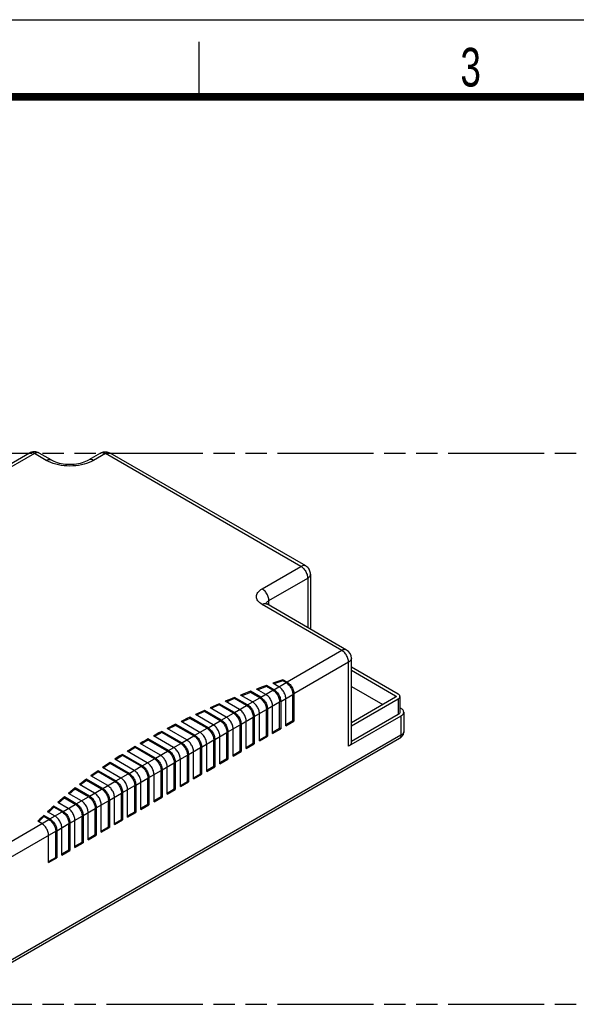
# Model space of a CAD drawing. Header units: millimetres. Extents: x 0 to 210, y 0 to 297.
# Tile 7 of 8: x 89 to 139, y 208 to 297. Entities that reach past the tile are written whole.
import ezdxf

# ---------------------------------------------------------------- set-up
doc = ezdxf.new("R2010")
doc.units = ezdxf.units.MM
doc.header["$LTSCALE"] = 19.36
doc.linetypes.add('PHANTOM', pattern=[0.8, 0.45, -0.05, 0.1, -0.05, 0.1, -0.05])
doc.layers.get('0').update_dxf_attribs({"linetype": 'CONTINUOUS'})
doc.layers.add('DEFAULT_3', color=7, linetype='PHANTOM')
doc.layers.add('Z_AXIS', color=7, linetype='CONTINUOUS')
doc.styles.add('TEXTSTYLE_2', font='txt', dxfattribs={"width": 0.75})

msp = doc.modelspace()

# ---------------------------------------------------------------- linework, layer by layer
at = {"color": 2, "linetype": 'Continuous'}
for p, q in [((0, 297), (210, 297)), ((105, 290), (105, 295))]:
    msp.add_line(p, q, dxfattribs=at)
at = {"color": 7, "linetype": 'Continuous'}
for p, q in [((89.6088, 257.6877), (83.1128, 253.9373)), ((91.5479, 257.0686), (90.4754, 257.6877)), ((96.0434, 257.6877), (94.971, 257.0686)), ((114.6515, 247.445), (96.9101, 257.6877)), ((115.0848, 246.6944), (115.0848, 241.7108)), ((118.3591, 239.8204), (111.1278, 243.9953)), ((118.7925, 231.4451), (118.7925, 239.0698)), ((123.0429, 235.8147), (118.7925, 238.2686)), ((118.7925, 237.9855), (122.7978, 235.6731)), ((112.2266, 236.487), (111.6647, 236.8114)), ((112.9619, 236.9116), (112.5905, 237.126)), ((112.87, 236.8585), (112.5905, 237.0199)), ((110.5719, 235.5317), (109.6317, 236.0745)), ((110.48, 235.4786), (109.6317, 235.9684)), ((111.0315, 235.7971), (110.1895, 236.2832)), ((111.7669, 236.2217), (111.093, 236.6107)), ((111.675, 236.1686), (111.093, 236.5046)), ((113.5748, 235.8501), (113.5748, 233.3734)), ((118.7925, 236.5172), (121.6487, 234.8682)), ((108.1819, 234.1519), (106.8149, 234.9411)), ((108.6415, 234.4172), (107.3458, 235.1653)), ((109.3769, 234.8418), (108.2059, 235.5179)), ((109.285, 234.7887), (108.2059, 235.4117)), ((109.8365, 235.1071), (108.7501, 235.7344)), ((112.2878, 232.7366), (112.2878, 235.1071)), ((112.3798, 235.1602), (112.3798, 232.6835)), ((112.8394, 232.9488), (112.8394, 235.4256)), ((113.4828, 233.4265), (113.4828, 235.7971)), ((122.7978, 235.5316), (118.7925, 233.2192)), ((118.7925, 232.9361), (123.0429, 235.3901)), ((123.1952, 235.6024), (123.1952, 234.1871)), ((106.9869, 233.4619), (105.4584, 234.3444)), ((106.895, 233.4089), (105.4584, 234.2382)), ((107.4465, 233.7273), (105.9761, 234.5762)), ((108.09, 234.0988), (106.8149, 234.8349)), ((110.4494, 231.569), (110.4494, 234.0457)), ((111.0928, 232.0466), (111.0928, 234.4172)), ((111.1848, 234.4703), (111.1848, 231.9936)), ((111.6444, 232.2589), (111.6444, 234.7356)), ((123.1952, 234.5945), (123.288, 234.5409)), ((123.5419, 234.1871), (123.5419, 232.4357)), ((105.0565, 232.3474), (103.3389, 233.3391)), ((105.7919, 232.772), (104.1359, 233.7281)), ((105.7, 232.7189), (104.1359, 233.6219)), ((106.2515, 233.0374), (104.6406, 233.9674)), ((109.2544, 230.879), (109.2544, 233.3558)), ((109.8978, 231.3567), (109.8978, 233.7273)), ((109.9898, 233.7803), (109.9898, 231.3036)), ((112.8394, 233.055), (113.4828, 233.4265)), ((112.8394, 232.9488), (113.5748, 233.3734)), ((113.5748, 233.3734), (113.4828, 233.4265)), ((123.288, 233.8333), (118.5386, 231.0912)), ((123.0429, 233.9748), (118.7925, 231.5208)), ((103.4019, 231.3921), (101.5919, 232.4371)), ((103.31, 231.3391), (101.5919, 232.331)), ((103.8615, 231.6575), (102.0707, 232.6914)), ((104.5969, 232.0821), (102.8471, 233.0923)), ((104.505, 232.029), (102.8471, 232.9861)), ((107.5078, 229.9768), (107.5078, 232.3474)), ((107.5997, 232.4005), (107.5997, 229.9238)), ((108.0594, 230.1891), (108.0594, 232.6658)), ((108.7028, 230.6668), (108.7028, 233.0373)), ((108.7947, 233.0904), (108.7947, 230.6137)), ((111.6444, 232.3651), (112.2878, 232.7366)), ((111.6444, 232.2589), (112.3798, 232.6835)), ((112.3798, 232.6835), (112.2878, 232.7366)), ((123.1534, 231.7843), (83.3505, 208.8043)), ((102.2069, 230.7022), (100.37, 231.7627)), ((102.115, 230.6491), (100.37, 231.6566)), ((102.6665, 230.9676), (100.836, 232.0244)), ((106.3128, 229.2869), (106.3128, 231.6575)), ((106.4047, 231.7105), (106.4047, 229.2338)), ((106.8644, 229.4992), (106.8644, 231.9759)), ((109.2544, 230.9852), (109.8978, 231.3567)), ((109.9898, 231.3036), (109.8978, 231.3567)), ((110.4494, 231.6751), (111.0928, 232.0466)), ((110.4494, 231.569), (111.1848, 231.9936)), ((111.1848, 231.9936), (111.0928, 232.0466)), ((100.2765, 229.5877), (98.4665, 230.6327)), ((101.0119, 230.0123), (99.1814, 231.0691)), ((100.92, 229.9592), (99.1814, 230.9629)), ((101.4715, 230.2776), (99.6346, 231.3381)), ((104.4743, 228.1193), (104.4743, 230.596)), ((105.1178, 228.597), (105.1178, 230.9675)), ((105.2097, 231.0206), (105.2097, 228.5439)), ((105.6693, 228.8093), (105.6693, 231.286)), ((108.0594, 230.2953), (108.7028, 230.6668)), ((108.0594, 230.1891), (108.7947, 230.6137)), ((108.7947, 230.6137), (108.7028, 230.6668)), ((109.2544, 230.879), (109.9898, 231.3036)), ((98.6219, 228.6324), (96.9042, 229.6241)), ((99.0815, 228.8978), (97.3317, 229.908)), ((99.8169, 229.3223), (98.0261, 230.3562)), ((99.725, 229.2693), (98.0261, 230.2501)), ((102.7278, 227.2171), (102.7278, 229.5877)), ((102.8197, 229.6408), (102.8197, 227.164)), ((103.2793, 227.4294), (103.2793, 229.9061)), ((103.9228, 227.907), (103.9228, 230.2776)), ((104.0147, 230.3307), (104.0147, 227.854)), ((106.8644, 229.6053), (107.5078, 229.9768)), ((106.8644, 229.4992), (107.5997, 229.9238)), ((107.5997, 229.9238), (107.5078, 229.9768)), ((97.4269, 227.9425), (95.8159, 228.8725)), ((97.3349, 227.8894), (95.8159, 228.7664)), ((97.8865, 228.2078), (96.2305, 229.1639)), ((98.5299, 228.5793), (96.9042, 229.5179)), ((101.5328, 226.5272), (101.5328, 228.8977)), ((101.6247, 228.9508), (101.6247, 226.4741)), ((102.0843, 226.7395), (102.0843, 229.2162)), ((105.6693, 228.9154), (106.3128, 229.2869)), ((105.6693, 228.8093), (106.4047, 229.2338)), ((106.4047, 229.2338), (106.3128, 229.2869)), ((96.2319, 227.2525), (94.7614, 228.1015)), ((96.1399, 227.1995), (94.7614, 227.9953)), ((96.6915, 227.5179), (95.163, 228.4004)), ((99.6943, 225.3596), (99.6943, 227.8363)), ((100.3378, 225.8372), (100.3378, 228.2078)), ((100.4297, 228.2609), (100.4297, 225.7842)), ((100.8893, 226.0495), (100.8893, 228.5262)), ((103.2793, 227.5355), (103.9228, 227.907)), ((103.2793, 227.4294), (104.0147, 227.854)), ((104.0147, 227.854), (103.9228, 227.907)), ((104.4743, 228.2255), (105.1178, 228.597)), ((104.4743, 228.1193), (105.2097, 228.5439)), ((105.2097, 228.5439), (105.1178, 228.597)), ((95.0369, 226.5626), (93.7411, 227.3107)), ((94.9449, 226.5095), (93.7411, 227.2045)), ((95.4965, 226.828), (94.1295, 227.6172)), ((98.0397, 226.881), (98.0397, 224.4043)), ((98.4993, 224.6697), (98.4993, 227.1464)), ((99.1428, 225.1473), (99.1428, 227.5179)), ((99.2347, 227.571), (99.2347, 225.0942)), ((102.0843, 226.8456), (102.7278, 227.2171)), ((102.0843, 226.7395), (102.8197, 227.164)), ((102.8197, 227.164), (102.7278, 227.2171)), ((93.1065, 225.4481), (92.1663, 225.9909)), ((93.8419, 225.8727), (92.7554, 226.4999)), ((93.7499, 225.8196), (92.7554, 226.3938)), ((94.3015, 226.138), (93.1304, 226.8141)), ((96.7528, 223.7674), (96.7528, 226.138)), ((96.8447, 226.1911), (96.8447, 223.7144)), ((97.3043, 223.9797), (97.3043, 226.4564)), ((97.9478, 224.4574), (97.9478, 226.8279)), ((100.8893, 226.1557), (101.5328, 226.5272)), ((100.8893, 226.0495), (101.6247, 226.4741)), ((101.6247, 226.4741), (101.5328, 226.5272)), ((91.9115, 224.7582), (91.2376, 225.1472)), ((92.6468, 225.1827), (91.8048, 225.6689)), ((92.5549, 225.1297), (91.8048, 225.5627)), ((95.5578, 223.0775), (95.5578, 225.4481)), ((95.6497, 225.5012), (95.6497, 223.0244)), ((96.1093, 223.2898), (96.1093, 225.7665)), ((98.4993, 224.7758), (99.1428, 225.1473)), ((98.4993, 224.6697), (99.2347, 225.0942)), ((99.2347, 225.0942), (99.1428, 225.1473)), ((99.6943, 225.4657), (100.3378, 225.8372)), ((99.6943, 225.3596), (100.4297, 225.7842)), ((100.4297, 225.7842), (100.3378, 225.8372)), ((90.7165, 224.0682), (90.3451, 224.2827)), ((91.4518, 224.4928), (90.89, 224.8172)), ((91.3599, 224.4397), (90.89, 224.711)), ((93.7193, 221.9099), (93.7193, 224.3866)), ((94.3628, 222.3876), (94.3628, 224.7581)), ((94.4547, 224.8112), (94.4547, 222.3345)), ((94.9143, 222.5999), (94.9143, 225.0766)), ((97.3043, 224.0859), (97.9478, 224.4574)), ((97.3043, 223.9797), (98.0397, 224.4043)), ((98.0397, 224.4043), (97.9478, 224.4574)), ((91.9727, 221.0077), (91.9727, 223.3783)), ((92.0647, 223.4314), (92.0647, 220.9546)), ((92.5243, 221.22), (92.5243, 223.6967)), ((93.1678, 221.6976), (93.1678, 224.0682)), ((93.2597, 224.1213), (93.2597, 221.6446)), ((96.1093, 223.3959), (96.7528, 223.7674)), ((96.1093, 223.2898), (96.8447, 223.7144)), ((96.8447, 223.7144), (96.7528, 223.7674)), ((91.3293, 220.5301), (91.3293, 223.0068)), ((94.9143, 222.706), (95.5578, 223.0775)), ((94.9143, 222.5999), (95.6497, 223.0244)), ((95.6497, 223.0244), (95.5578, 223.0775)), ((92.5243, 221.3261), (93.1678, 221.6976)), ((92.5243, 221.22), (93.2597, 221.6446)), ((93.2597, 221.6446), (93.1678, 221.6976)), ((93.7193, 222.0161), (94.3628, 222.3876)), ((93.7193, 221.9099), (94.4547, 222.3345)), ((94.4547, 222.3345), (94.3628, 222.3876)), ((91.3293, 220.6362), (91.9727, 221.0077)), ((91.3293, 220.5301), (92.0647, 220.9546)), ((92.0647, 220.9546), (91.9727, 221.0077))]:
    msp.add_line(p, q, dxfattribs=at)
at = {"color": 9, "linetype": 'Continuous'}
for p, q in [((90.0421, 257.6448), (83.5462, 253.8944)), ((91.1146, 257.0256), (90.0421, 257.6448)), ((96.4768, 257.6448), (95.4043, 257.0257)), ((114.2182, 247.4021), (96.4768, 257.6448)), ((110.6944, 245.3676), (114.2182, 247.4021)), ((111.3073, 244.3062), (114.831, 246.3406)), ((114.831, 246.3406), (114.831, 241.8573)), ((117.9258, 239.7775), (110.6944, 243.9524)), ((111.0668, 244.0354), (111.0751, 244.0637)), ((111.0751, 244.0637), (111.102, 244.1176)), ((111.3073, 243.8917), (111.3073, 244.3062)), ((117.9258, 239.7775), (112.9619, 236.9116)), ((118.5386, 238.716), (113.5748, 235.8501)), ((118.5386, 231.0912), (118.5386, 238.716)), ((111.7669, 236.2217), (112.87, 236.8585)), ((110.5719, 235.5317), (111.675, 236.1686)), ((109.3769, 234.8418), (110.48, 235.4786)), ((111.1848, 234.4703), (112.2878, 235.1071)), ((112.3798, 235.1602), (113.4828, 235.7971)), ((122.7978, 235.5316), (122.7978, 235.6731)), ((123.0429, 235.3901), (123.0429, 233.9748)), ((106.9869, 233.4619), (108.09, 234.0988)), ((108.1819, 234.1519), (109.285, 234.7887)), ((109.9898, 233.7803), (111.0928, 234.4172)), ((105.7919, 232.772), (106.895, 233.4089)), ((108.7947, 233.0904), (109.8978, 233.7273)), ((123.288, 233.8333), (123.288, 232.0819)), ((104.5969, 232.0821), (105.7, 232.7189)), ((106.4047, 231.7105), (107.5078, 232.3474)), ((107.5997, 232.4005), (108.7028, 233.0373)), ((123.288, 232.0819), (83.4851, 209.1018)), ((102.2069, 230.7022), (103.31, 231.3391)), ((103.4019, 231.3921), (104.505, 232.029)), ((105.2097, 231.0206), (106.3128, 231.6575)), ((101.0119, 230.0123), (102.115, 230.6491)), ((104.0147, 230.3307), (105.1178, 230.9675)), ((99.8169, 229.3223), (100.92, 229.9592)), ((101.6247, 228.9508), (102.7278, 229.5877)), ((102.8197, 229.6408), (103.9228, 230.2776)), ((98.6219, 228.6324), (99.725, 229.2693)), ((100.4297, 228.2609), (101.5328, 228.8977)), ((96.2319, 227.2525), (97.3349, 227.8894)), ((97.4269, 227.9425), (98.5299, 228.5793)), ((99.2347, 227.571), (100.3378, 228.2078)), ((95.0369, 226.5626), (96.1399, 227.1995)), ((98.0397, 226.881), (99.1428, 227.5179)), ((93.8419, 225.8727), (94.9449, 226.5095)), ((95.6497, 225.5012), (96.7528, 226.138)), ((96.8447, 226.1911), (97.9478, 226.8279)), ((91.4518, 224.4928), (92.5549, 225.1297)), ((92.6468, 225.1827), (93.7499, 225.8196)), ((94.4547, 224.8112), (95.5578, 225.4481)), ((84.2205, 220.3178), (91.3599, 224.4397)), ((93.2597, 224.1213), (94.3628, 224.7581)), ((84.8334, 219.2564), (91.9727, 223.3783)), ((92.0647, 223.4314), (93.1678, 224.0682))]:
    msp.add_line(p, q, dxfattribs=at)
at = {"color": 7, "linetype": 'Continuous', "const_width": 0.7}
msp.add_lwpolyline([(7, 290), (203, 290)], dxfattribs=at)
at = {"color": 7, "linetype": 'Continuous'}
for points in [[(90.4754, 257.6877), (90.4439, 257.7051), (90.3559, 257.745), (90.2647, 257.7748), (90.1709, 257.7942), (90.0755, 257.8032), (89.9792, 257.8016), (89.8833, 257.7892), (89.7888, 257.766), (89.6967, 257.732), (89.6088, 257.6877)], [(96.0434, 257.6877), (96.1278, 257.7305), (96.2175, 257.7642), (96.311, 257.7879), (96.4073, 257.8011), (96.505, 257.8034), (96.6027, 257.7947), (96.6991, 257.7748), (96.7928, 257.7442), (96.8828, 257.7029), (96.9101, 257.6877)], [(91.5479, 257.0686), (91.6688, 257.0039), (91.8038, 256.9421), (91.952, 256.8843), (92.1127, 256.8316), (92.2846, 256.785), (92.4664, 256.7455), (92.6561, 256.7139), (92.8521, 256.6908), (93.0523, 256.6766), (93.2548, 256.6717), (93.4575, 256.6762), (93.6582, 256.69), (93.855, 256.7128), (94.0458, 256.7443), (94.2288, 256.7837), (94.4022, 256.8304), (94.5643, 256.8834), (94.7139, 256.9416), (94.8496, 257.0037), (94.971, 257.0686)], [(115.0848, 246.6944), (115.0797, 246.7889), (115.064, 246.8833), (115.0377, 246.9762), (115.001, 247.0662), (114.9542, 247.152), (114.8978, 247.2322), (114.8324, 247.3058), (114.759, 247.3716), (114.6783, 247.4289), (114.6515, 247.445)], [(111.0298, 244.0626), (111.0252, 244.071), (111.0229, 244.0746), (111.0273, 244.0695), (111.0395, 244.0575), (111.06, 244.0403), (111.0893, 244.0192), (111.1278, 243.9953)], [(112.87, 236.8585), (112.9391, 236.8141), (113.0064, 236.762), (113.0724, 236.7019), (113.1359, 236.6349), (113.196, 236.5618), (113.2521, 236.4835), (113.3033, 236.4011), (113.3491, 236.3155), (113.3889, 236.2278), (113.4222, 236.1391), (113.4484, 236.0506), (113.4675, 235.9634), (113.4789, 235.8791), (113.4828, 235.7971)], [(112.9619, 236.9116), (113.031, 236.8672), (113.0983, 236.8151), (113.1643, 236.755), (113.2278, 236.688), (113.288, 236.6148), (113.3441, 236.5366), (113.3953, 236.4541), (113.4411, 236.3685), (113.4808, 236.2808), (113.5141, 236.1921), (113.5404, 236.1037), (113.5594, 236.0164), (113.5708, 235.9321), (113.5748, 235.8501)], [(111.675, 236.1686), (111.744, 236.1242), (111.8114, 236.0721), (111.8774, 236.012), (111.9409, 235.945), (112.001, 235.8719), (112.0571, 235.7936), (112.1083, 235.7111), (112.1541, 235.6255), (112.1939, 235.5378), (112.2271, 235.4492), (112.2534, 235.3607), (112.2725, 235.2735), (112.2839, 235.1891), (112.2878, 235.1071)], [(111.7669, 236.2217), (111.836, 236.1773), (111.9033, 236.1252), (111.9693, 236.0651), (112.0328, 235.9981), (112.093, 235.9249), (112.149, 235.8466), (112.2003, 235.7642), (112.2461, 235.6785), (112.2858, 235.5909), (112.3191, 235.5022), (112.3454, 235.4137), (112.3644, 235.3265), (112.3758, 235.2422), (112.3798, 235.1602)], [(112.8394, 235.4256), (112.8354, 235.5076), (112.824, 235.5919), (112.805, 235.6792), (112.7787, 235.7677), (112.7454, 235.8563), (112.7057, 235.944), (112.6598, 236.0296), (112.6086, 236.1121), (112.5525, 236.1904), (112.4924, 236.2635), (112.4289, 236.3305), (112.3629, 236.3906), (112.2956, 236.4426), (112.2266, 236.487)], [(123.1952, 235.6024), (123.1907, 235.6415), (123.1775, 235.6801), (123.1556, 235.7172), (123.1255, 235.7525), (123.088, 235.7848), (123.0429, 235.8147)], [(110.4494, 234.0457), (110.4454, 234.1277), (110.434, 234.212), (110.4149, 234.2993), (110.3887, 234.3878), (110.3554, 234.4764), (110.3157, 234.5641), (110.2698, 234.6497), (110.2186, 234.7322), (110.1625, 234.8105), (110.1024, 234.8836), (110.0389, 234.9506), (109.9729, 235.0107), (109.9056, 235.0628), (109.8365, 235.1071)], [(110.48, 235.4786), (110.549, 235.4342), (110.6164, 235.3822), (110.6824, 235.3221), (110.7459, 235.2551), (110.806, 235.1819), (110.8621, 235.1037), (110.9133, 235.0212), (110.9591, 234.9356), (110.9989, 234.8479), (111.0321, 234.7593), (111.0584, 234.6708), (111.0775, 234.5835), (111.0889, 234.4992), (111.0928, 234.4172)], [(110.5719, 235.5317), (110.641, 235.4873), (110.7083, 235.4353), (110.7743, 235.3751), (110.8378, 235.3081), (110.898, 235.235), (110.954, 235.1567), (111.0053, 235.0742), (111.0511, 234.9886), (111.0908, 234.9009), (111.1241, 234.8123), (111.1504, 234.7238), (111.1694, 234.6366), (111.1808, 234.5522), (111.1848, 234.4703)], [(111.6444, 234.7356), (111.6404, 234.8176), (111.629, 234.902), (111.6099, 234.9892), (111.5837, 235.0777), (111.5504, 235.1664), (111.5107, 235.2541), (111.4648, 235.3397), (111.4136, 235.4222), (111.3575, 235.5004), (111.2974, 235.5736), (111.2339, 235.6405), (111.1679, 235.7006), (111.1006, 235.7527), (111.0315, 235.7971)], [(122.7978, 235.6731), (122.8156, 235.661), (122.8296, 235.6478), (122.84, 235.6333), (122.8464, 235.618), (122.8485, 235.6024)], [(122.8485, 235.6024), (122.8464, 235.5867), (122.84, 235.5714), (122.8296, 235.5569), (122.8156, 235.5437), (122.7978, 235.5316)], [(123.0429, 235.3901), (123.088, 235.4199), (123.1255, 235.4523), (123.1556, 235.4875), (123.1775, 235.5247), (123.1907, 235.5632), (123.1952, 235.6024)], [(108.09, 234.0988), (108.159, 234.0544), (108.2264, 234.0023), (108.2924, 233.9422), (108.3559, 233.8752), (108.416, 233.8021), (108.4721, 233.7238), (108.5233, 233.6413), (108.5691, 233.5557), (108.6089, 233.4681), (108.6421, 233.3794), (108.6684, 233.2909), (108.6875, 233.2037), (108.6989, 233.1193), (108.7028, 233.0373)], [(108.1819, 234.1519), (108.251, 234.1075), (108.3183, 234.0554), (108.3843, 233.9953), (108.4478, 233.9283), (108.508, 233.8551), (108.564, 233.7768), (108.6153, 233.6944), (108.6611, 233.6087), (108.7008, 233.5211), (108.7341, 233.4324), (108.7603, 233.3439), (108.7794, 233.2567), (108.7908, 233.1724), (108.7947, 233.0904)], [(109.2544, 233.3558), (109.2504, 233.4378), (109.239, 233.5221), (109.2199, 233.6094), (109.1937, 233.6979), (109.1604, 233.7865), (109.1206, 233.8742), (109.0748, 233.9598), (109.0236, 234.0423), (108.9675, 234.1206), (108.9074, 234.1937), (108.8439, 234.2607), (108.7779, 234.3208), (108.7106, 234.3728), (108.6415, 234.4172)], [(109.285, 234.7887), (109.354, 234.7443), (109.4214, 234.6922), (109.4874, 234.6321), (109.5509, 234.5651), (109.611, 234.492), (109.6671, 234.4137), (109.7183, 234.3313), (109.7641, 234.2457), (109.8039, 234.158), (109.8371, 234.0693), (109.8634, 233.9809), (109.8825, 233.8936), (109.8939, 233.8093), (109.8978, 233.7273)], [(109.3769, 234.8418), (109.446, 234.7974), (109.5133, 234.7453), (109.5793, 234.6852), (109.6428, 234.6182), (109.703, 234.545), (109.759, 234.4668), (109.8103, 234.3843), (109.8561, 234.2987), (109.8958, 234.211), (109.9291, 234.1223), (109.9553, 234.0339), (109.9744, 233.9466), (109.9858, 233.8623), (109.9898, 233.7803)], [(123.1952, 234.1871), (123.1907, 234.1479), (123.1775, 234.1094), (123.1556, 234.0722), (123.1255, 234.037), (123.088, 234.0046), (123.0429, 233.9748)], [(123.5418, 234.1871), (123.5364, 234.2431), (123.5201, 234.2984), (123.4932, 234.3524), (123.456, 234.4042), (123.409, 234.4533), (123.3531, 234.4988), (123.288, 234.5409)], [(123.288, 233.8333), (123.3531, 233.8754), (123.409, 233.9209), (123.456, 233.97), (123.4932, 234.0218), (123.5201, 234.0758), (123.5364, 234.1311), (123.5418, 234.1871)], [(106.895, 233.4089), (106.964, 233.3644), (107.0314, 233.3124), (107.0974, 233.2523), (107.1609, 233.1853), (107.221, 233.1121), (107.2771, 233.0339), (107.3283, 232.9514), (107.3741, 232.8658), (107.4139, 232.7781), (107.4471, 232.6895), (107.4734, 232.601), (107.4925, 232.5137), (107.5039, 232.4294), (107.5078, 232.3474)], [(106.9869, 233.4619), (107.0559, 233.4175), (107.1233, 233.3655), (107.1893, 233.3053), (107.2528, 233.2383), (107.313, 233.1652), (107.369, 233.0869), (107.4202, 233.0044), (107.4661, 232.9188), (107.5058, 232.8311), (107.5391, 232.7425), (107.5653, 232.654), (107.5844, 232.5668), (107.5958, 232.4824), (107.5997, 232.4005)], [(108.0594, 232.6658), (108.0554, 232.7478), (108.044, 232.8322), (108.0249, 232.9194), (107.9987, 233.0079), (107.9654, 233.0966), (107.9256, 233.1843), (107.8798, 233.2699), (107.8286, 233.3524), (107.7725, 233.4306), (107.7124, 233.5038), (107.6489, 233.5707), (107.5829, 233.6308), (107.5155, 233.6829), (107.4465, 233.7273)], [(105.6693, 231.286), (105.6654, 231.368), (105.654, 231.4523), (105.6349, 231.5396), (105.6087, 231.6281), (105.5754, 231.7167), (105.5356, 231.8044), (105.4898, 231.89), (105.4386, 231.9725), (105.3825, 232.0508), (105.3224, 232.1239), (105.2589, 232.1909), (105.1928, 232.251), (105.1255, 232.303), (105.0565, 232.3474)], [(105.7, 232.7189), (105.769, 232.6745), (105.8363, 232.6224), (105.9024, 232.5623), (105.9659, 232.4953), (106.026, 232.4222), (106.0821, 232.3439), (106.1333, 232.2615), (106.1791, 232.1759), (106.2188, 232.0882), (106.2521, 231.9995), (106.2784, 231.9111), (106.2974, 231.8238), (106.3089, 231.7395), (106.3128, 231.6575)], [(105.7919, 232.772), (105.8609, 232.7276), (105.9283, 232.6755), (105.9943, 232.6154), (106.0578, 232.5484), (106.1179, 232.4752), (106.174, 232.397), (106.2252, 232.3145), (106.2711, 232.2289), (106.3108, 232.1412), (106.3441, 232.0525), (106.3703, 231.9641), (106.3894, 231.8768), (106.4008, 231.7925), (106.4047, 231.7105)], [(106.8644, 231.9759), (106.8604, 232.0579), (106.849, 232.1422), (106.8299, 232.2295), (106.8037, 232.318), (106.7704, 232.4066), (106.7306, 232.4943), (106.6848, 232.5799), (106.6336, 232.6624), (106.5775, 232.7407), (106.5174, 232.8138), (106.4539, 232.8808), (106.3879, 232.9409), (106.3205, 232.993), (106.2515, 233.0374)], [(123.5419, 232.4357), (123.538, 232.3609), (123.5262, 232.286), (123.5064, 232.2121), (123.4787, 232.1399), (123.4431, 232.0702), (123.3998, 232.0037), (123.349, 231.9414), (123.2909, 231.8837), (123.2255, 231.831), (123.1534, 231.7843)], [(103.31, 231.3391), (103.379, 231.2946), (103.4463, 231.2426), (103.5124, 231.1825), (103.5759, 231.1155), (103.636, 231.0423), (103.6921, 230.9641), (103.7433, 230.8816), (103.7891, 230.796), (103.8288, 230.7083), (103.8621, 230.6197), (103.8884, 230.5312), (103.9074, 230.4439), (103.9189, 230.3596), (103.9228, 230.2776)], [(103.4019, 231.3921), (103.4709, 231.3477), (103.5383, 231.2957), (103.6043, 231.2355), (103.6678, 231.1685), (103.7279, 231.0954), (103.784, 231.0171), (103.8352, 230.9346), (103.8811, 230.849), (103.9208, 230.7613), (103.9541, 230.6727), (103.9803, 230.5842), (103.9994, 230.497), (104.0108, 230.4126), (104.0147, 230.3307)], [(104.4743, 230.596), (104.4704, 230.678), (104.459, 230.7624), (104.4399, 230.8496), (104.4136, 230.9381), (104.3804, 231.0268), (104.3406, 231.1145), (104.2948, 231.2001), (104.2436, 231.2826), (104.1875, 231.3608), (104.1274, 231.434), (104.0639, 231.5009), (103.9978, 231.561), (103.9305, 231.6131), (103.8615, 231.6575)], [(104.505, 232.029), (104.574, 231.9846), (104.6413, 231.9325), (104.7074, 231.8724), (104.7709, 231.8054), (104.831, 231.7323), (104.8871, 231.654), (104.9383, 231.5715), (104.9841, 231.4859), (105.0238, 231.3983), (105.0571, 231.3096), (105.0834, 231.2211), (105.1024, 231.1339), (105.1139, 231.0495), (105.1178, 230.9675)], [(104.5969, 232.0821), (104.6659, 232.0377), (104.7333, 231.9856), (104.7993, 231.9255), (104.8628, 231.8585), (104.9229, 231.7853), (104.979, 231.7071), (105.0302, 231.6246), (105.0761, 231.5389), (105.1158, 231.4513), (105.1491, 231.3626), (105.1753, 231.2741), (105.1944, 231.1869), (105.2058, 231.1026), (105.2097, 231.0206)], [(118.7925, 231.4451), (118.7917, 231.4233), (118.7844, 231.3771), (118.7699, 231.3315), (118.748, 231.2869), (118.7192, 231.2436), (118.6835, 231.2021), (118.6413, 231.1627), (118.5931, 231.1258), (118.5386, 231.0912)], [(102.115, 230.6491), (102.184, 230.6047), (102.2513, 230.5526), (102.3174, 230.4925), (102.3809, 230.4255), (102.441, 230.3524), (102.4971, 230.2741), (102.5483, 230.1917), (102.5941, 230.1061), (102.6338, 230.0184), (102.6671, 229.9297), (102.6934, 229.8413), (102.7124, 229.754), (102.7239, 229.6697), (102.7278, 229.5877)], [(102.2069, 230.7022), (102.2759, 230.6578), (102.3433, 230.6057), (102.4093, 230.5456), (102.4728, 230.4786), (102.5329, 230.4055), (102.589, 230.3272), (102.6402, 230.2447), (102.686, 230.1591), (102.7258, 230.0714), (102.7591, 229.9827), (102.7853, 229.8943), (102.8044, 229.807), (102.8158, 229.7227), (102.8197, 229.6408)], [(103.2793, 229.9061), (103.2754, 229.9881), (103.264, 230.0724), (103.2449, 230.1597), (103.2186, 230.2482), (103.1854, 230.3368), (103.1456, 230.4245), (103.0998, 230.5101), (103.0486, 230.5926), (102.9925, 230.6709), (102.9324, 230.744), (102.8689, 230.811), (102.8028, 230.8711), (102.7355, 230.9232), (102.6665, 230.9676)], [(100.8893, 228.5262), (100.8854, 228.6082), (100.874, 228.6926), (100.8549, 228.7798), (100.8286, 228.8683), (100.7954, 228.957), (100.7556, 229.0447), (100.7098, 229.1303), (100.6586, 229.2128), (100.6025, 229.291), (100.5423, 229.3642), (100.4788, 229.4311), (100.4128, 229.4913), (100.3455, 229.5433), (100.2765, 229.5877)], [(100.92, 229.9592), (100.989, 229.9148), (101.0563, 229.8627), (101.1224, 229.8026), (101.1859, 229.7356), (101.246, 229.6625), (101.3021, 229.5842), (101.3533, 229.5017), (101.3991, 229.4161), (101.4388, 229.3285), (101.4721, 229.2398), (101.4984, 229.1513), (101.5174, 229.0641), (101.5289, 228.9797), (101.5328, 228.8977)], [(101.0119, 230.0123), (101.0809, 229.9679), (101.1483, 229.9158), (101.2143, 229.8557), (101.2778, 229.7887), (101.3379, 229.7155), (101.394, 229.6373), (101.4452, 229.5548), (101.491, 229.4692), (101.5308, 229.3815), (101.564, 229.2928), (101.5903, 229.2043), (101.6094, 229.1171), (101.6208, 229.0328), (101.6247, 228.9508)], [(102.0843, 229.2162), (102.0804, 229.2982), (102.069, 229.3825), (102.0499, 229.4698), (102.0236, 229.5583), (101.9904, 229.6469), (101.9506, 229.7346), (101.9048, 229.8202), (101.8536, 229.9027), (101.7975, 229.981), (101.7373, 230.0541), (101.6738, 230.1211), (101.6078, 230.1812), (101.5405, 230.2332), (101.4715, 230.2776)], [(99.6943, 227.8363), (99.6904, 227.9183), (99.679, 228.0026), (99.6599, 228.0899), (99.6336, 228.1784), (99.6003, 228.267), (99.5606, 228.3547), (99.5148, 228.4403), (99.4635, 228.5228), (99.4075, 228.6011), (99.3473, 228.6742), (99.2838, 228.7412), (99.2178, 228.8013), (99.1505, 228.8534), (99.0815, 228.8978)], [(99.725, 229.2693), (99.794, 229.2249), (99.8613, 229.1728), (99.9273, 229.1127), (99.9909, 229.0457), (100.051, 228.9725), (100.107, 228.8943), (100.1583, 228.8118), (100.2041, 228.7262), (100.2438, 228.6385), (100.2771, 228.5499), (100.3034, 228.4614), (100.3224, 228.3741), (100.3338, 228.2898), (100.3378, 228.2078)], [(99.8169, 229.3223), (99.8859, 229.2779), (99.9532, 229.2259), (100.0193, 229.1657), (100.0828, 229.0987), (100.1429, 229.0256), (100.199, 228.9473), (100.2502, 228.8648), (100.296, 228.7792), (100.3358, 228.6915), (100.369, 228.6029), (100.3953, 228.5144), (100.4144, 228.4272), (100.4258, 228.3428), (100.4297, 228.2609)], [(97.3349, 227.8894), (97.404, 227.845), (97.4713, 227.7929), (97.5373, 227.7328), (97.6008, 227.6658), (97.661, 227.5927), (97.717, 227.5144), (97.7683, 227.4319), (97.8141, 227.3463), (97.8538, 227.2587), (97.8871, 227.17), (97.9133, 227.0815), (97.9324, 226.9943), (97.9438, 226.9099), (97.9478, 226.8279)], [(97.4269, 227.9425), (97.4959, 227.8981), (97.5632, 227.846), (97.6293, 227.7859), (97.6928, 227.7189), (97.7529, 227.6457), (97.809, 227.5675), (97.8602, 227.485), (97.906, 227.3994), (97.9458, 227.3117), (97.979, 227.223), (98.0053, 227.1345), (98.0243, 227.0473), (98.0358, 226.963), (98.0397, 226.881)], [(98.4993, 227.1464), (98.4954, 227.2284), (98.484, 227.3127), (98.4649, 227.4), (98.4386, 227.4885), (98.4053, 227.5771), (98.3656, 227.6648), (98.3198, 227.7504), (98.2685, 227.8329), (98.2125, 227.9112), (98.1523, 227.9843), (98.0888, 228.0513), (98.0228, 228.1114), (97.9555, 228.1634), (97.8865, 228.2078)], [(98.5299, 228.5793), (98.599, 228.5349), (98.6663, 228.4829), (98.7323, 228.4227), (98.7958, 228.3557), (98.856, 228.2826), (98.912, 228.2043), (98.9633, 228.1219), (99.0091, 228.0363), (99.0488, 227.9486), (99.0821, 227.8599), (99.1084, 227.7715), (99.1274, 227.6842), (99.1388, 227.5999), (99.1428, 227.5179)], [(98.6219, 228.6324), (98.6909, 228.588), (98.7582, 228.5359), (98.8243, 228.4758), (98.8878, 228.4088), (98.9479, 228.3357), (99.004, 228.2574), (99.0552, 228.1749), (99.101, 228.0893), (99.1408, 228.0016), (99.174, 227.9129), (99.2003, 227.8245), (99.2193, 227.7372), (99.2308, 227.6529), (99.2347, 227.571)], [(96.1399, 227.1995), (96.209, 227.1551), (96.2763, 227.103), (96.3423, 227.0429), (96.4058, 226.9759), (96.466, 226.9027), (96.522, 226.8245), (96.5732, 226.742), (96.6191, 226.6564), (96.6588, 226.5687), (96.6921, 226.4801), (96.7183, 226.3916), (96.7374, 226.3043), (96.7488, 226.22), (96.7528, 226.138)], [(96.2319, 227.2525), (96.3009, 227.2081), (96.3682, 227.1561), (96.4343, 227.0959), (96.4978, 227.0289), (96.5579, 226.9558), (96.614, 226.8775), (96.6652, 226.795), (96.711, 226.7094), (96.7508, 226.6217), (96.784, 226.5331), (96.8103, 226.4446), (96.8293, 226.3574), (96.8408, 226.2731), (96.8447, 226.1911)], [(97.3043, 226.4564), (97.3004, 226.5384), (97.2889, 226.6228), (97.2699, 226.71), (97.2436, 226.7985), (97.2103, 226.8872), (97.1706, 226.9749), (97.1248, 227.0605), (97.0735, 227.143), (97.0175, 227.2212), (96.9573, 227.2944), (96.8938, 227.3613), (96.8278, 227.4215), (96.7605, 227.4735), (96.6915, 227.5179)], [(94.9143, 225.0766), (94.9104, 225.1586), (94.8989, 225.2429), (94.8799, 225.3302), (94.8536, 225.4187), (94.8203, 225.5073), (94.7806, 225.595), (94.7348, 225.6806), (94.6835, 225.7631), (94.6274, 225.8414), (94.5673, 225.9145), (94.5038, 225.9815), (94.4378, 226.0416), (94.3705, 226.0936), (94.3015, 226.138)], [(94.9449, 226.5095), (95.014, 226.4651), (95.0813, 226.4131), (95.1473, 226.3529), (95.2108, 226.2859), (95.271, 226.2128), (95.327, 226.1345), (95.3782, 226.0521), (95.4241, 225.9665), (95.4638, 225.8788), (95.4971, 225.7902), (95.5233, 225.7017), (95.5424, 225.6144), (95.5538, 225.5301), (95.5578, 225.4481)], [(95.0369, 226.5626), (95.1059, 226.5182), (95.1732, 226.4661), (95.2393, 226.406), (95.3028, 226.339), (95.3629, 226.2659), (95.419, 226.1876), (95.4702, 226.1051), (95.516, 226.0195), (95.5558, 225.9318), (95.589, 225.8431), (95.6153, 225.7547), (95.6343, 225.6674), (95.6458, 225.5831), (95.6497, 225.5012)], [(96.1093, 225.7665), (96.1054, 225.8485), (96.0939, 225.9328), (96.0749, 226.0201), (96.0486, 226.1086), (96.0153, 226.1972), (95.9756, 226.2849), (95.9298, 226.3705), (95.8785, 226.453), (95.8225, 226.5313), (95.7623, 226.6044), (95.6988, 226.6714), (95.6328, 226.7315), (95.5655, 226.7836), (95.4965, 226.828)], [(92.5549, 225.1297), (92.624, 225.0853), (92.6913, 225.0332), (92.7573, 224.9731), (92.8208, 224.9061), (92.8809, 224.8329), (92.937, 224.7547), (92.9882, 224.6722), (93.0341, 224.5866), (93.0738, 224.4989), (93.1071, 224.4103), (93.1333, 224.3218), (93.1524, 224.2346), (93.1638, 224.1502), (93.1678, 224.0682)], [(92.6468, 225.1827), (92.7159, 225.1383), (92.7832, 225.0863), (92.8492, 225.0261), (92.9128, 224.9591), (92.9729, 224.886), (93.029, 224.8077), (93.0802, 224.7252), (93.126, 224.6396), (93.1657, 224.5519), (93.199, 224.4633), (93.2253, 224.3748), (93.2443, 224.2876), (93.2557, 224.2033), (93.2597, 224.1213)], [(93.7193, 224.3866), (93.7154, 224.4686), (93.7039, 224.553), (93.6849, 224.6402), (93.6586, 224.7287), (93.6253, 224.8174), (93.5856, 224.9051), (93.5397, 224.9907), (93.4885, 225.0732), (93.4324, 225.1514), (93.3723, 225.2246), (93.3088, 225.2915), (93.2428, 225.3517), (93.1755, 225.4037), (93.1065, 225.4481)], [(93.7499, 225.8196), (93.819, 225.7752), (93.8863, 225.7231), (93.9523, 225.663), (94.0158, 225.596), (94.076, 225.5229), (94.132, 225.4446), (94.1832, 225.3621), (94.2291, 225.2765), (94.2688, 225.1889), (94.3021, 225.1002), (94.3283, 225.0117), (94.3474, 224.9245), (94.3588, 224.8401), (94.3628, 224.7581)], [(93.8419, 225.8727), (93.9109, 225.8283), (93.9782, 225.7762), (94.0442, 225.7161), (94.1078, 225.6491), (94.1679, 225.5759), (94.224, 225.4977), (94.2752, 225.4152), (94.321, 225.3296), (94.3607, 225.2419), (94.394, 225.1532), (94.4203, 225.0647), (94.4393, 224.9775), (94.4507, 224.8932), (94.4547, 224.8112)], [(91.3599, 224.4397), (91.429, 224.3953), (91.4963, 224.3433), (91.5623, 224.2831), (91.6258, 224.2161), (91.6859, 224.143), (91.742, 224.0647), (91.7932, 223.9823), (91.839, 223.8967), (91.8788, 223.809), (91.9121, 223.7204), (91.9383, 223.6319), (91.9574, 223.5446), (91.9688, 223.4603), (91.9727, 223.3783)], [(91.4518, 224.4928), (91.5209, 224.4484), (91.5882, 224.3963), (91.6542, 224.3362), (91.7177, 224.2692), (91.7779, 224.1961), (91.834, 224.1178), (91.8852, 224.0353), (91.931, 223.9497), (91.9707, 223.862), (92.004, 223.7734), (92.0303, 223.6849), (92.0493, 223.5976), (92.0607, 223.5133), (92.0647, 223.4314)], [(92.5243, 223.6967), (92.5204, 223.7787), (92.5089, 223.863), (92.4899, 223.9503), (92.4636, 224.0388), (92.4303, 224.1274), (92.3906, 224.2151), (92.3447, 224.3007), (92.2935, 224.3832), (92.2374, 224.4615), (92.1773, 224.5346), (92.1138, 224.6016), (92.0478, 224.6617), (91.9805, 224.7138), (91.9115, 224.7582)], [(91.3293, 223.0068), (91.3253, 223.0888), (91.3139, 223.1731), (91.2949, 223.2604), (91.2686, 223.3489), (91.2353, 223.4375), (91.1956, 223.5252), (91.1497, 223.6108), (91.0985, 223.6933), (91.0424, 223.7716), (90.9823, 223.8447), (90.9188, 223.9117), (90.8528, 223.9718), (90.7855, 224.0238), (90.7165, 224.0682)]]:
    msp.add_lwpolyline(points, dxfattribs=at)
at = {"color": 9, "linetype": 'Continuous'}
for points in [[(90.0421, 257.6448), (89.9735, 257.68), (89.9057, 257.7058), (89.8397, 257.722), (89.7762, 257.7282), (89.7161, 257.7246), (89.66, 257.711), (89.6088, 257.6877)], [(90.4754, 257.6877), (90.4502, 257.7007), (90.4239, 257.7111), (90.3965, 257.7191), (90.368, 257.7246), (90.3384, 257.7277), (90.3078, 257.7282), (90.2765, 257.7263), (90.2444, 257.7219), (90.2116, 257.7151), (90.1784, 257.7058), (90.1447, 257.694), (90.1107, 257.68), (90.0764, 257.6635), (90.0421, 257.6448)], [(96.0434, 257.6877), (96.0947, 257.711), (96.1507, 257.7246), (96.2109, 257.7283), (96.2744, 257.722), (96.3404, 257.7058), (96.4082, 257.68), (96.4768, 257.6448)], [(96.4768, 257.6448), (96.5447, 257.6797), (96.6121, 257.7055), (96.6781, 257.7218), (96.7416, 257.7282), (96.8019, 257.7247), (96.8582, 257.7113), (96.9101, 257.6877)], [(91.1146, 257.0256), (91.1832, 257.0608), (91.2509, 257.0866), (91.317, 257.1028), (91.3804, 257.1091), (91.4406, 257.1054), (91.4966, 257.0919), (91.5479, 257.0686)], [(95.4043, 257.0257), (95.2094, 256.9225), (95.0008, 256.83), (94.7774, 256.7479), (94.5424, 256.6771), (94.2978, 256.6185), (94.0453, 256.5725), (93.7867, 256.5394), (93.5241, 256.5194), (93.2595, 256.5127), (92.9949, 256.5194), (92.7322, 256.5394), (92.4736, 256.5725), (92.2212, 256.6185), (91.9765, 256.677), (91.7415, 256.7478), (91.5181, 256.83), (91.3095, 256.9225), (91.1146, 257.0256)], [(95.4043, 257.0257), (95.3357, 257.0608), (95.268, 257.0866), (95.2019, 257.1028), (95.1384, 257.1091), (95.0783, 257.1054), (95.0222, 257.0919), (94.971, 257.0686)], [(114.6515, 247.445), (114.6008, 247.4681), (114.5447, 247.4818), (114.4845, 247.4855), (114.4209, 247.4793), (114.3548, 247.4631), (114.2869, 247.4373), (114.2182, 247.4021)], [(114.2182, 247.4021), (114.2869, 247.3579), (114.3548, 247.3054), (114.4209, 247.2452), (114.4845, 247.178), (114.5447, 247.1047), (114.6008, 247.0262), (114.6521, 246.9436), (114.6978, 246.8579), (114.7376, 246.77), (114.7708, 246.6812), (114.797, 246.5927), (114.8159, 246.5056), (114.8272, 246.4213), (114.831, 246.3406)], [(114.831, 246.3406), (114.8957, 246.3825), (114.952, 246.4282), (114.999, 246.4773), (115.0362, 246.5292), (115.0631, 246.5831), (115.0794, 246.6384), (115.0848, 246.6944)], [(110.6944, 243.9524), (110.5803, 244.0251), (110.4797, 244.1034), (110.3921, 244.1877), (110.319, 244.2766), (110.2616, 244.3692), (110.2201, 244.4645), (110.1952, 244.5618), (110.1867, 244.66), (110.1952, 244.7582), (110.2201, 244.8555), (110.2616, 244.9509), (110.319, 245.0434), (110.3921, 245.1324), (110.4797, 245.2167), (110.5803, 245.295), (110.6944, 245.3676)], [(111.3073, 244.3062), (111.3034, 244.3877), (111.2919, 244.4725), (111.2729, 244.5598), (111.2466, 244.6483), (111.2133, 244.7369), (111.1736, 244.8246), (111.1278, 244.9102), (111.0765, 244.9927), (111.0205, 245.0709), (110.9603, 245.1441), (110.8968, 245.2111), (110.8308, 245.2712), (110.763, 245.3236), (110.6944, 245.3676)], [(110.6944, 243.9524), (110.763, 243.9876), (110.8308, 244.0134), (110.8968, 244.0296), (110.9603, 244.0358), (111.0205, 244.0322), (111.0765, 244.0186), (111.1278, 243.9953)], [(111.102, 244.1176), (111.1392, 244.1695), (111.1863, 244.2186), (111.2425, 244.2644), (111.3073, 244.3062)], [(118.3591, 239.8204), (118.3339, 239.8334), (118.3076, 239.8438), (118.2802, 239.8517), (118.2517, 239.8573), (118.2221, 239.8603), (118.1915, 239.8609), (118.1602, 239.859), (118.1281, 239.8546), (118.0953, 239.8477), (118.0621, 239.8384), (118.0284, 239.8267), (117.9944, 239.8126), (117.9602, 239.7962), (117.9258, 239.7775)], [(118.5386, 238.716), (118.5348, 238.7975), (118.5233, 238.8824), (118.5042, 238.9696), (118.4779, 239.0581), (118.4447, 239.1467), (118.4049, 239.2344), (118.3591, 239.32), (118.3079, 239.4025), (118.2519, 239.4808), (118.1917, 239.5539), (118.1282, 239.6209), (118.0622, 239.681), (117.9944, 239.7334), (117.9258, 239.7775)], [(118.7925, 239.0698), (118.7911, 239.0415), (118.787, 239.0135), (118.7802, 238.9858), (118.7707, 238.9583), (118.7585, 238.9312), (118.7438, 238.9044), (118.7264, 238.8782), (118.7066, 238.8526), (118.6842, 238.8277), (118.6596, 238.8035), (118.6326, 238.7802), (118.6034, 238.7578), (118.572, 238.7364), (118.5386, 238.716)], [(123.5419, 232.4357), (123.5364, 232.3797), (123.5201, 232.3244), (123.4932, 232.2704), (123.456, 232.2186), (123.409, 232.1695), (123.3528, 232.1237), (123.288, 232.0819)], [(123.288, 232.0819), (123.2851, 232.0241), (123.2765, 231.9704), (123.2622, 231.9215), (123.2425, 231.8779), (123.2176, 231.8402), (123.1877, 231.8089), (123.1534, 231.7843)]]:
    msp.add_lwpolyline(points, dxfattribs=at)
at = {"color": 7, "linetype": 'Continuous'}
msp.add_arc((117.9258, 239.0698), 0.8667, 359.999857, 60.000418, dxfattribs=at)
at = {"layer": 'DEFAULT_3', "color": 91, "linetype": 'PHANTOM', "true_color": 0x80ff80}
for p, q in [((50.1286, 257.68), (150.1286, 257.68)), ((50.1286, 207.68), (150.1286, 207.68))]:
    msp.add_line(p, q, dxfattribs=at)
at = {"layer": 'Z_AXIS', "color": 7, "linetype": 'Continuous'}
for p, q in [((112.1264, 236.9699), (111.6647, 236.8114)), ((112.1264, 236.8637), (111.7797, 236.745)), ((112.5905, 237.126), (112.1264, 236.9699)), ((112.5905, 237.0199), (112.1264, 236.8637)), ((112.5905, 237.126), (112.5905, 237.0199)), ((109.1896, 235.9056), (108.7501, 235.7344)), ((109.6317, 236.0745), (109.1896, 235.9056)), ((109.6317, 235.9684), (109.1896, 235.7994)), ((109.6317, 236.0745), (109.6317, 235.9684)), ((110.64, 236.4481), (110.1895, 236.2832)), ((110.64, 236.342), (110.3018, 236.2184)), ((111.093, 236.6107), (110.64, 236.4481)), ((111.093, 236.5046), (110.64, 236.342)), ((111.093, 236.6107), (111.093, 236.5046)), ((106.8149, 234.9411), (106.5341, 234.8204)), ((106.8149, 234.9411), (106.8149, 234.8349)), ((107.7745, 235.3427), (107.3458, 235.1653)), ((107.7745, 235.2365), (107.4526, 235.1036)), ((108.2059, 235.5179), (107.7745, 235.3427)), ((108.2059, 235.4117), (107.7745, 235.2365)), ((108.2059, 235.5179), (108.2059, 235.4117)), ((109.1896, 235.7994), (108.8596, 235.6712)), ((104.9119, 234.094), (104.6406, 233.9674)), ((105.1845, 234.2196), (104.9119, 234.094)), ((105.1845, 234.1135), (104.9119, 233.9878)), ((105.4584, 234.3444), (105.1845, 234.2196)), ((105.4584, 234.2382), (105.1845, 234.1135)), ((105.4584, 234.3444), (105.4584, 234.2382)), ((106.2545, 234.6988), (105.9761, 234.5762)), ((106.2545, 234.5926), (106.0803, 234.5161)), ((106.5341, 234.8204), (106.2545, 234.6988)), ((106.5341, 234.7142), (106.2545, 234.5926)), ((106.8149, 234.8349), (106.5341, 234.7142)), ((103.6033, 233.4696), (103.3389, 233.3391)), ((103.6033, 233.3635), (103.4378, 233.282)), ((103.8689, 233.5993), (103.6033, 233.4696)), ((103.8689, 233.4931), (103.6033, 233.3635)), ((104.1359, 233.7281), (103.8689, 233.5993)), ((104.1359, 233.6219), (103.8689, 233.4931)), ((104.1359, 233.7281), (104.1359, 233.6219)), ((104.9119, 233.9878), (104.7421, 233.9088)), ((101.3386, 232.3004), (101.0866, 232.1628)), ((101.5919, 232.4371), (101.3386, 232.3004)), ((101.5919, 232.331), (101.3386, 232.1942)), ((101.5919, 232.4371), (101.5919, 232.331)), ((102.3282, 232.8259), (102.0707, 232.6914)), ((102.3282, 232.7197), (102.1671, 232.6357)), ((102.587, 232.9595), (102.3282, 232.8259)), ((102.587, 232.8533), (102.3282, 232.7197)), ((102.8471, 233.0923), (102.587, 232.9595)), ((102.8471, 232.9861), (102.587, 232.8533)), ((102.8471, 233.0923), (102.8471, 232.9861)), ((99.8783, 231.4805), (99.6346, 231.3381)), ((99.8783, 231.3743), (99.7259, 231.2854)), ((100.1235, 231.622), (99.8783, 231.4805)), ((100.1235, 231.5159), (99.8783, 231.3743)), ((100.37, 231.7627), (100.1235, 231.622)), ((100.37, 231.6566), (100.1235, 231.5159)), ((100.37, 231.7627), (100.37, 231.6566)), ((101.0866, 232.1628), (100.836, 232.0244)), ((101.0866, 232.0566), (100.9298, 231.9702)), ((101.3386, 232.1942), (101.0866, 232.0566)), ((98.7033, 230.7789), (98.4665, 230.6327)), ((98.7033, 230.6728), (98.5552, 230.5815)), ((98.9416, 230.9244), (98.7033, 230.7789)), ((98.9416, 230.8183), (98.7033, 230.6728)), ((99.1814, 231.0691), (98.9416, 230.9244)), ((99.1814, 230.9629), (98.9416, 230.8183)), ((99.1814, 231.0691), (99.1814, 230.9629)), ((96.9042, 229.6241), (96.6781, 229.4714)), ((96.9042, 229.6241), (96.9042, 229.5179)), ((97.5617, 230.0581), (97.3317, 229.908)), ((97.5617, 229.952), (97.4179, 229.8582)), ((97.7932, 230.2076), (97.5617, 230.0581)), ((97.7932, 230.1014), (97.5617, 229.952)), ((98.0261, 230.3562), (97.7932, 230.2076)), ((98.0261, 230.2501), (97.7932, 230.1014)), ((98.0261, 230.3562), (98.0261, 230.2501)), ((95.5967, 228.7159), (95.3791, 228.5585)), ((95.8159, 228.8725), (95.5967, 228.7159)), ((95.8159, 228.7664), (95.5967, 228.6097)), ((95.8159, 228.8725), (95.8159, 228.7664)), ((96.4535, 229.318), (96.2305, 229.1639)), ((96.4535, 229.2119), (96.314, 229.1156)), ((96.6781, 229.4714), (96.4535, 229.318)), ((96.6781, 229.3653), (96.4535, 229.2119)), ((96.9042, 229.5179), (96.6781, 229.3653)), ((94.3385, 227.7793), (94.1295, 227.6172)), ((94.5492, 227.9407), (94.3385, 227.7793)), ((94.5492, 227.8346), (94.3385, 227.6732)), ((94.7614, 228.1015), (94.5492, 227.9407)), ((94.7614, 227.9953), (94.5492, 227.8346)), ((94.7614, 228.1015), (94.7614, 227.9953)), ((95.3791, 228.5585), (95.163, 228.4004)), ((95.3791, 228.4523), (95.2439, 228.3536)), ((95.5967, 228.6097), (95.3791, 228.4523)), ((93.3323, 226.9803), (93.1304, 226.8141)), ((93.3323, 226.8742), (93.2061, 226.7704)), ((93.5359, 227.1458), (93.3323, 226.9803)), ((93.5359, 227.0397), (93.3323, 226.8742)), ((93.7411, 227.3107), (93.5359, 227.1458)), ((93.7411, 227.2045), (93.5359, 227.0397)), ((93.7411, 227.3107), (93.7411, 227.2045)), ((94.3385, 227.6732), (94.2078, 227.572)), ((92.3609, 226.1612), (92.1663, 225.9909)), ((92.3609, 226.0551), (92.2392, 225.9488)), ((92.5573, 226.3309), (92.3609, 226.1612)), ((92.5573, 226.2248), (92.3609, 226.0551)), ((92.7554, 226.4999), (92.5573, 226.3309)), ((92.7554, 226.3938), (92.5573, 226.2248)), ((92.7554, 226.4999), (92.7554, 226.3938)), ((91.4249, 225.3217), (91.2376, 225.1472)), ((91.4249, 225.2156), (91.3078, 225.1067)), ((91.614, 225.4956), (91.4249, 225.3217)), ((91.614, 225.3895), (91.4249, 225.2156)), ((91.8048, 225.6689), (91.614, 225.4956)), ((91.8048, 225.5627), (91.614, 225.3895)), ((91.8048, 225.6689), (91.8048, 225.5627)), ((90.5249, 224.4614), (90.3451, 224.2827)), ((90.5249, 224.3553), (90.4124, 224.2437)), ((90.7065, 224.6396), (90.5249, 224.4614)), ((90.7065, 224.5335), (90.5249, 224.3553)), ((90.89, 224.8172), (90.7065, 224.6396)), ((90.89, 224.711), (90.7065, 224.5335)), ((90.89, 224.8172), (90.89, 224.711))]:
    msp.add_line(p, q, dxfattribs=at)

# ---------------------------------------------------------------- texts
at = {"color": 5, "linetype": 'Continuous', "style": 'TEXTSTYLE_2', "width": 0.714286}
msp.add_text('3', height=3.5, dxfattribs=at).set_placement((128.6839, 290.9429))

doc.saveas('drawing.dxf')
